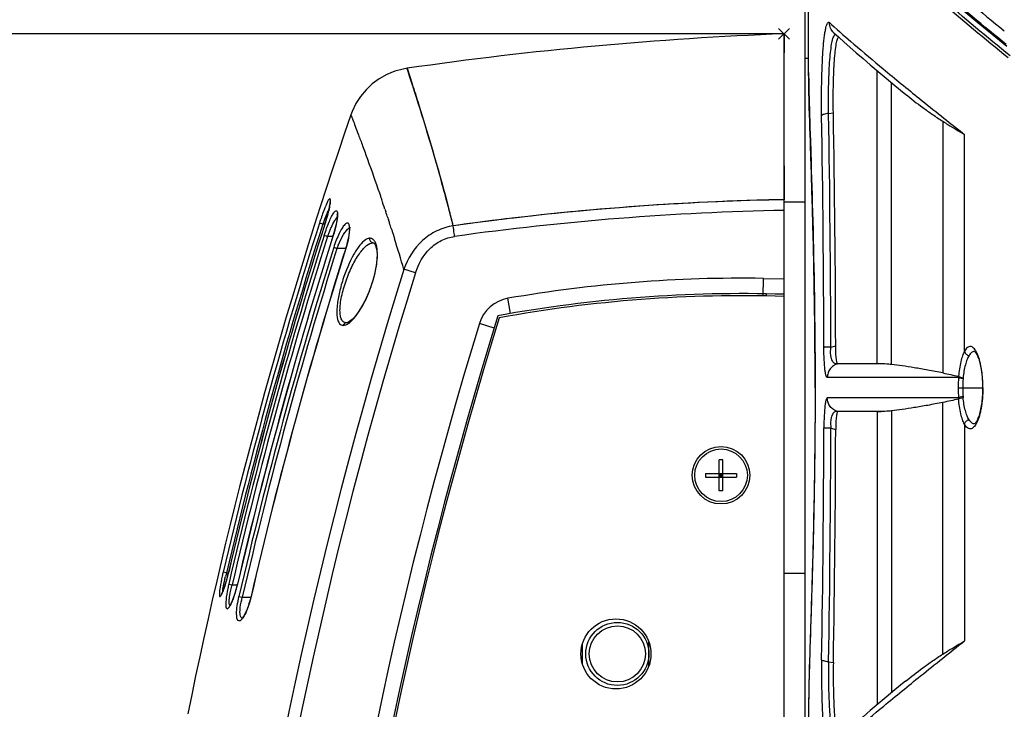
# Model space of a CAD drawing. Header units: millimetres. Extents: x 0 to 420, y 0 to 297.
# Tile 49 of 117: x 75 to 103, y 229 to 249. Entities that reach past the tile are written whole.
import ezdxf

# ---------------------------------------------------------------- set-up
doc = ezdxf.new("R2010")
doc.units = ezdxf.units.MM
doc.header["$LTSCALE"] = 23.1
doc.layers.get('0').update_dxf_attribs({"linetype": 'CONTINUOUS'})
for name, color, linetype in [('02___PRT_ALL_AXES', 7, 'CONTINUOUS'), ('06___PRT_ALL_SURFS', 7, 'CONTINUOUS'), ('A_ACHSEN', 7, 'CONTINUOUS'), ('DIM_PILOTEES', 7, 'CONTINUOUS')]:
    doc.layers.add(name, color=color, linetype=linetype)
doc.styles.get("Standard").update_dxf_attribs({"font": 'txt', "width": 0.7})
doc.dimstyles.new('DIMSTYLE_1', dxfattribs={"dimtxt": 2.5, "dimasz": 3.5, "dimexe": 2, "dimexo": 0, "dimtad": 1, "dimlfac": 5, "dimdsep": 46, "dimtxsty": 'Standard', "dimblk": '_FILLED', "dimblk1": '_FILLED', "dimblk2": '_FILLED', "dimcen": 0.09, "dimazin": 2, "dimtp": 0.5, "dimtm": 0.5, "dimtfac": 1, "dimtofl": 0, "dimtmove": 0, "dimatfit": 3, "dimldrblk": '_FILLED', "dimfxl": 0, "dimtolj": 1, "dimarcsym": 0})
doc.dimstyles.new('DIMSTYLE_2', dxfattribs={"dimtxt": 2.5, "dimasz": 3.5, "dimexe": 2, "dimexo": 0, "dimtad": 1, "dimdec": 0, "dimlfac": 5, "dimdsep": 46, "dimtxsty": 'Standard', "dimblk": '_FILLED', "dimblk1": '_FILLED', "dimblk2": '_FILLED', "dimcen": 0.09, "dimazin": 2, "dimtp": 0.8, "dimtm": 0.8, "dimtfac": 1, "dimtdec": 0, "dimtofl": 0, "dimtmove": 0, "dimatfit": 3, "dimldrblk": '_FILLED', "dimfxl": 0, "dimtolj": 1, "dimarcsym": 0})

# ---------------------------------------------------------------- blocks, each defined once
blk = doc.blocks.new('_FILLED')
at = {"color": 0, "linetype": 'ByBlock'}
blk.add_solid([(0, 0), (-1, 0.1429), (-1, -0.1429)], dxfattribs=at)
blk = doc.blocks.new('*D2')
at = {"layer": 'DIM_PILOTEES', "color": 2, "linetype": 'Continuous'}
for p, q in [((124.368, 261.527), (53.915, 261.527)), ((55.915, 261.527), (55.915, 209.684)), ((55.915, 157.841), (55.915, 209.684)), ((102.676, 157.841), (53.915, 157.841))]:
    blk.add_line(p, q, dxfattribs=at)
at = {"layer": 'DIM_PILOTEES', "color": 2, "linetype": 'Continuous', "xscale": 3.5, "yscale": 3.5, "zscale": 3.5}
for p, rotation in [((55.915, 261.527), 90), ((55.915, 157.841), 270)]:
    blk.add_blockref('_FILLED', p, dxfattribs=dict(at, rotation=rotation))
at = {"layer": 'DIM_PILOTEES', "color": 2, "linetype": 'Continuous', "insert": (52.79, 209.684), "char_height": 2.5, "width": 7.76786, "attachment_point": 2, "rotation": 90, "line_spacing_factor": 0.9}
blk.add_mtext('{\\ftxt;\\W0.0001;\\H0.0001;\\~}{\\ftxt;\\W2.0714285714;\\H2.5; }{\\ftxt;\\W0.0001;\\H0.0001;\\~}', dxfattribs=at)
blk = doc.blocks.new('*D3')
at = {"layer": 'DIM_PILOTEES', "color": 2, "linetype": 'Continuous'}
for p, q in [((97.476, 247.921), (97.476, 274.431)), ((151.276, 247.921), (151.276, 274.431)), ((97.476, 272.431), (124.376, 272.431)), ((151.276, 272.431), (124.376, 272.431))]:
    blk.add_line(p, q, dxfattribs=at)
at = {"layer": 'DIM_PILOTEES', "color": 2, "linetype": 'Continuous', "xscale": 3.5, "yscale": 3.5, "zscale": 3.5, "rotation": 180}
blk.add_blockref('_FILLED', (97.476, 272.431), dxfattribs=at)
at = {"layer": 'DIM_PILOTEES', "color": 2, "linetype": 'Continuous', "xscale": 3.5, "yscale": 3.5, "zscale": 3.5}
blk.add_blockref('_FILLED', (151.276, 272.431), dxfattribs=at)
at = {"layer": 'DIM_PILOTEES', "color": 2, "linetype": 'Continuous', "insert": (124.893, 275.556), "char_height": 2.5, "width": 8.83929, "attachment_point": 2, "line_spacing_factor": 0.9}
blk.add_mtext('{\\ftxt;\\W0.0001;\\H0.0001;\\~}{\\ftxt;\\W2.3571428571;\\H2.5; }{\\ftxt;\\W0.0001;\\H0.0001;\\~}', dxfattribs=at)
blk = doc.blocks.new('*D15')
at = {"layer": 'DIM_PILOTEES', "color": 2, "linetype": 'Continuous'}
for p, q in [((96.876, 248.621), (65.607, 248.621)), ((67.607, 248.621), (67.607, 203.231)), ((67.607, 157.841), (67.607, 203.231)), ((102.676, 157.841), (65.607, 157.841))]:
    blk.add_line(p, q, dxfattribs=at)
at = {"layer": 'DIM_PILOTEES', "color": 2, "linetype": 'Continuous', "xscale": 3.5, "yscale": 3.5, "zscale": 3.5}
for p, rotation in [((67.607, 248.621), 90), ((67.607, 157.841), 270)]:
    blk.add_blockref('_FILLED', p, dxfattribs=dict(at, rotation=rotation))
at = {"layer": 'DIM_PILOTEES', "color": 2, "linetype": 'Continuous', "insert": (64.482, 199.42), "char_height": 2.5, "width": 8.57143, "attachment_point": 2, "rotation": 90, "line_spacing_factor": 0.9}
blk.add_mtext('{\\ftxt;\\W0.0001;\\H0.0001;\\~}{\\ftxt;\\W2.2857142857;\\H2.5; }{\\ftxt;\\W0.0001;\\H0.0001;\\~}', dxfattribs=at)

msp = doc.modelspace()

# ---------------------------------------------------------------- linework, layer by layer
at = {"color": 7, "linetype": 'Continuous'}
for p, q in [((97.0319, 248.7774), (96.7194, 248.4649)), ((97.0319, 248.4649), (96.7194, 248.7774)), ((96.8756, 248.6211), (96.8756, 248.0749)), ((96.8756, 200.9468), (96.8756, 248.6209)), ((97.5756, 247.9212), (97.4756, 247.9212)), ((86.2765, 247.136), (86.1149, 247.637)), ((86.115, 247.637), (86.1882, 247.4082)), ((86.1882, 247.4082), (86.2587, 247.1913)), ((96.8756, 244.8498), (96.8756, 243.8879)), ((85.3233, 244.0803), (85.3532, 243.9933)), ((85.3532, 243.9933), (85.3571, 243.9821)), ((85.3533, 243.9928), (85.357, 243.982)), ((85.3571, 243.9821), (85.3689, 243.9475)), ((85.3689, 243.9475), (85.389, 243.8888)), ((97.4756, 243.8212), (96.8756, 243.8212)), ((85.4808, 243.617), (85.4856, 243.6023)), ((85.4808, 243.617), (85.4858, 243.6021)), ((85.4856, 243.6023), (85.4954, 243.5731)), ((85.4954, 243.5731), (85.5062, 243.5408)), ((83.7073, 243.1874), (83.6124, 243.2176)), ((83.7735, 243.1874), (83.7073, 243.1874)), ((83.7743, 243.2175), (83.7735, 243.2177)), ((85.5608, 243.3759), (85.5784, 243.3222)), ((85.5784, 243.3222), (85.5834, 243.3071)), ((85.579, 243.3202), (85.5839, 243.3053)), ((85.5834, 243.3071), (85.602, 243.2504)), ((85.602, 243.2504), (85.6127, 243.2175)), ((85.6023, 243.25), (85.611, 243.2236)), ((85.611, 243.2236), (85.6129, 243.2177)), ((83.8433, 242.8401), (83.749, 242.8699)), ((84.0036, 242.8401), (83.8433, 242.8401)), ((84.0054, 242.8697), (84.0036, 242.8703)), ((85.6631, 243.062), (85.6744, 243.0267)), ((85.6744, 243.0267), (85.6902, 242.9776)), ((85.6751, 243.024), (85.6909, 242.975)), ((85.6902, 242.9776), (85.7141, 242.903)), ((85.7141, 242.903), (85.7444, 242.8075)), ((85.1468, 242.656), (85.1409, 242.6563)), ((85.7444, 242.8075), (85.7577, 242.7656)), ((84.1132, 242.4928), (84.0199, 242.5221)), ((84.3708, 242.4928), (84.1132, 242.4928)), ((84.374, 242.5218), (84.3708, 242.5228)), ((86.3552, 241.7968), (86.0228, 241.901)), ((96.2746, 241.1349), (96.2826, 241.6407)), ((96.2826, 241.6407), (96.8756, 241.6312)), ((96.3756, 241.1335), (96.3756, 241.1983)), ((89.0685, 240.6383), (88.9934, 241.0718)), ((88.5974, 240.223), (88.1768, 240.352)), ((97.7595, 238.5211), (97.7596, 238.5211)), ((101.8423, 238.5212), (102.5399, 238.5211)), ((102.5399, 238.5211), (102.5462, 238.5211)), ((95.0206, 235.5812), (95.0206, 236.4612)), ((95.1306, 236.4612), (95.0206, 236.4612)), ((95.1306, 235.5812), (95.1306, 236.4612)), ((94.6356, 236.0762), (94.6356, 235.9662)), ((94.6356, 236.0762), (95.5156, 236.0762)), ((95.0206, 235.9662), (95.1306, 236.0762)), ((95.1306, 235.9662), (95.0206, 236.0762)), ((95.0756, 236.0762), (95.0756, 235.9662)), ((95.5156, 236.0762), (95.5156, 235.9662)), ((94.6356, 235.9662), (95.5156, 235.9662)), ((95.1306, 236.0212), (95.0206, 236.0212)), ((95.1306, 235.5812), (95.0206, 235.5812)), ((80.9601, 233.2362), (80.8631, 233.259)), ((80.9601, 233.2362), (81.0208, 233.2362)), ((81.0207, 233.2591), (81.0216, 233.2589)), ((97.4756, 233.2212), (96.8756, 233.2212)), ((81.0235, 232.9113), (81.1198, 232.8889)), ((81.1198, 232.8889), (81.2727, 232.8889)), ((81.2727, 232.9116), (81.2745, 232.9112)), ((80.8135, 232.6184), (80.8112, 232.6149)), ((81.3154, 232.5636), (81.4106, 232.5416)), ((81.4106, 232.5415), (81.6589, 232.5415)), ((81.6588, 232.5641), (81.6621, 232.5634)), ((91.1156, 231.1927), (91.1156, 230.6496)), ((93.0156, 230.5856), (93.0156, 231.2568)), ((97.5756, 229.5198), (97.5756, 229.5126)), ((97.5756, 229.5126), (97.5756, 223.8552))]:
    msp.add_line(p, q, dxfattribs=at)
for points in [[(86.114, 247.6375), (86.001, 247.6178), (85.7624, 247.5535), (85.5345, 247.4607), (85.3198, 247.3407), (85.1215, 247.1952), (84.9425, 247.0265), (84.7856, 246.8371), (84.653, 246.6298), (84.5465, 246.4067), (84.5104, 246.3101)], [(86.2792, 247.1286), (86.2516, 247.2131), (86.1864, 247.4116), (86.143, 247.5478), (86.1193, 247.6239), (86.1149, 247.637)], [(86.115, 247.637), (86.1198, 247.6228), (86.1448, 247.5421)], [(86.1448, 247.5421), (86.1905, 247.3989), (86.2587, 247.1913)], [(83.9097, 243.7483), (83.9037, 243.7134), (83.896, 243.6739), (83.8867, 243.6298), (83.8755, 243.5813), (83.8626, 243.5285), (83.8479, 243.4718), (83.8314, 243.4113), (83.8131, 243.3475), (83.7932, 243.2808), (83.7735, 243.2177)], [(83.9197, 243.8485), (83.9192, 243.8505), (83.9194, 243.8485), (83.9196, 243.8392), (83.919, 243.8243), (83.9173, 243.8038), (83.9142, 243.7785), (83.9097, 243.7483)], [(84.1219, 243.4739), (84.1197, 243.4779), (84.1186, 243.4803), (84.12, 243.4726), (84.1217, 243.4527), (84.1217, 243.42), (84.1187, 243.3755)], [(84.1187, 243.3755), (84.1116, 243.3168), (84.0988, 243.2401), (84.08, 243.1493), (84.0556, 243.0499), (84.0261, 242.9437), (84.0036, 242.8703)], [(84.4574, 243.1147), (84.458, 243.1132), (84.4621, 243.0983), (84.4663, 243.0677), (84.4677, 243.0202), (84.4644, 242.9567), (84.4556, 242.8807), (84.4406, 242.7933), (84.4194, 242.6967), (84.3921, 242.5936), (84.3708, 242.5228)], [(85.1409, 242.6563), (85.1481, 242.6566), (85.1713, 242.647), (85.1938, 242.6214), (85.2152, 242.5788), (85.2351, 242.513), (85.2491, 242.4272), (85.2554, 242.3233), (85.2528, 242.2019), (85.2399, 242.0632), (85.2162, 241.911), (85.1816, 241.7491), (85.1363, 241.5812), (85.0814, 241.4117), (85.0175, 241.2433), (84.9452, 241.078), (84.8666, 240.9213), (84.7831, 240.7767), (84.6989, 240.6506), (84.6178, 240.5472), (84.543, 240.4685), (84.4795, 240.4158), (84.4271, 240.3849), (84.3903, 240.3735), (84.3851, 240.373)], [(97.7595, 238.5211), (97.7593, 238.2442), (97.7585, 237.9504), (97.7573, 237.6573), (97.7555, 237.3651), (97.7532, 237.074), (97.7504, 236.7843), (97.7472, 236.4963), (97.7435, 236.2102), (97.7393, 235.9263), (97.7348, 235.6449), (97.7298, 235.3663), (97.7245, 235.0905), (97.7188, 234.8181), (97.7129, 234.5491), (97.7066, 234.2838), (97.7002, 234.0225), (97.6935, 233.7654), (97.6866, 233.5128), (97.6797, 233.2648), (97.6726, 233.0218), (97.6655, 232.784), (97.6583, 232.5515), (97.6512, 232.3247), (97.6442, 232.1038)], [(81.0208, 233.2591), (81.0003, 233.1749), (80.9811, 233.1008), (80.9621, 233.0312), (80.9435, 232.9665), (80.9254, 232.9072), (80.9082, 232.8532), (80.8919, 232.8049), (80.8766, 232.7621), (80.8626, 232.7249), (80.8498, 232.6932), (80.8383, 232.6667), (80.8283, 232.6454), (80.8197, 232.629), (80.8135, 232.6184)], [(81.2727, 232.9116), (81.258, 232.8509), (81.2302, 232.7465), (81.2014, 232.6497), (81.1729, 232.5636), (81.1457, 232.4895), (81.1212, 232.429), (81.0991, 232.3799), (81.0793, 232.3407), (81.0624, 232.3113), (81.0512, 232.2943)], [(81.6589, 232.5641), (81.6414, 232.4931), (81.6094, 232.3798), (81.5736, 232.2717), (81.5351, 232.1722), (81.4968, 232.0879), (81.4617, 232.0226), (81.4317, 231.9767), (81.4143, 231.955)], [(97.6442, 232.1038), (97.6305, 231.6803), (97.6177, 231.2828)], [(97.6177, 231.2828), (97.6117, 231.0942), (97.606, 230.9126), (97.6007, 230.7382), (97.5958, 230.5711), (97.5913, 230.4115), (97.5874, 230.2595), (97.5839, 230.1152), (97.581, 229.9789), (97.5787, 229.8505), (97.577, 229.7303), (97.576, 229.6182), (97.5756, 229.5199)]]:
    msp.add_lwpolyline(points, dxfattribs=at)
for centre, radius in [((95.0756, 236.0212), 0.82), ((92.0756, 230.9212), 1), ((92.1156, 230.9221), 0.9), ((92.1156, 230.9221), 0.8)]:
    msp.add_circle(centre, radius, dxfattribs=at)
at = {"color": 3, "linetype": 'Continuous'}
msp.add_arc((100.8091, 146.2889), 102.4078, 92.201287, 98.249671, dxfattribs=at)
at = {"color": 7, "linetype": 'Continuous'}
for centre, radius, start, end in [((211.1938, 202.6372), 134, 160.978882, 168.563262), ((35.0117, 226.7247), 53.221, 18.50569, 18.81457), ((98.3385, 165.3248), 78.5769, 91.430961, 97.977941), ((98.3411, 165.0715), 78.8299, 91.428226, 97.040435), ((98.3561, 164.6869), 79.2148, 91.070886, 91.432142), ((98.296, 166.4833), 77.4177, 91.051257, 91.420895), ((89.1005, 241.1988), 5.748, 157.47638, 158.59977), ((35.4196, 226.8619), 52.7906, 18.22939, 18.41784), ((-4.6588, 219.4418), 95.092, 14.431725, 14.73071), ((98.3346, 165.1158), 78.4784, 91.065282, 97.957955), ((211.1938, 202.6372), 133.8797, 162.355479, 166.777931), ((211.1938, 202.6372), 133.7801, 162.355477, 166.777949), ((211.1938, 202.6372), 133.7263, 162.334501, 166.762436), ((211.1938, 202.6372), 133.7254, 162.334501, 166.762435), ((89.6316, 240.9895), 6.3188, 158.58899, 159.64461), ((35.4048, 226.8571), 52.8062, 17.87107, 18.04837), ((98.2671, 165.7492), 78.1483, 97.047529, 97.969232), ((211.1938, 202.6372), 133.6444, 162.479787, 166.907313), ((211.1938, 202.6372), 133.5456, 162.479786, 166.907333), ((211.1938, 202.6372), 133.4018, 162.446705, 166.882942), ((211.1938, 202.6372), 133.3999, 162.446705, 166.882942), ((87.3962, 241.5317), 3.7861, 158.19277, 159.78303), ((87.1995, 241.6112), 3.574, 156.53686, 158.20553), ((86.6351, 241.57), 2.6854, 157.69961, 159.90192), ((35.1224, 226.7677), 53.1024, 16.55443, 17.53359), ((211.1938, 202.6372), 133.2816, 162.587311, 167.024493), ((211.1938, 202.6372), 133.1839, 162.587309, 167.024533), ((211.1938, 202.6372), 132.9471, 162.541749, 166.99102), ((211.1938, 202.6372), 132.9438, 162.541749, 166.99102), ((211.1938, 202.6372), 131.1829, 162.585435, 185.277293), ((211.2529, 202.638), 130.8925, 162.592371, 185.273863), ((95.6594, 202.6372), 39.0084, 89.08452, 99.83939), ((95.6594, 202.6372), 38.5684, 88.19292, 100.38731), ((95.6756, 202.6255), 38.52, 88.2148, 100.36657), ((89.1711, 240.0471), 1.04, 99.83939, 162.95543), ((211.1938, 202.6372), 128.2286, 162.791536, 185.290778), ((211.1938, 202.6372), 128.6686, 162.955435, 185.290778), ((211.1956, 202.6255), 128.18, 162.805912, 185.373639), ((102.3159, 239.437), 0.1197, 90.88465, 96.0628), ((105.8556, 238.5218), 4.0133, 175.82069, 180.00842), ((105.0995, 238.5217), 3.1275, 175.26876, 180.01088), ((105.8556, 238.5206), 4.0133, 179.99158, 184.17931), ((105.0992, 238.5206), 3.1271, 179.98981, 184.73148), ((86.6061, 231.6879), 5.8545, 164.66495, 165.73515)]:
    msp.add_arc(centre, radius, start, end, dxfattribs=at)
for points, knots in [([(97.5896, 246.6972), (97.5875, 246.7768), (97.5807, 247.0518), (97.5757, 247.327), (97.5756, 247.5225)], [0, 0, 0, 0, 0.289388, 1, 1, 1, 1]), ([(86.2587, 247.1913), (86.3199, 247.002), (86.6951, 245.8198), (87.0429, 244.6286), (87.3078, 243.6215)], [0, 0, 0, 0, 0.1603981, 1, 1, 1, 1]), ([(87.4327, 243.1412), (87.3168, 243.5912), (86.9609, 244.9312), (86.5593, 246.2587), (86.2765, 247.136)], [0, 0, 0, 0, 0.3351716, 1, 1, 1, 1]), ([(97.7596, 238.5212), (97.7596, 239.3297), (97.748, 240.8939), (97.7014, 243.1112), (97.6423, 245.0278), (97.603, 246.189), (97.5896, 246.6972)], [0, 0, 0, 0, 0.2965893, 0.573805, 0.8135148, 1, 1, 1, 1]), ([(84.5104, 246.3101), (84.511, 246.2973), (84.5274, 246.2716), (84.5423, 246.2232), (84.58, 246.1287), (84.6403, 245.9664), (84.7343, 245.7204), (84.8517, 245.4055), (85.0537, 244.8522), (85.2123, 244.4025), (85.3233, 244.0803)], [0, 0, 0, 0, 0.0162147, 0.0363903, 0.0645295, 0.1444523, 0.2555052, 0.3972486, 0.5692493, 1, 1, 1, 1]), ([(83.7764, 243.6786), (83.7626, 243.6449), (83.7034, 243.4928), (83.6508, 243.3383), (83.6124, 243.2176)], [0, 0, 0, 0, 0.2236, 1, 1, 1, 1]), ([(83.7743, 243.2175), (83.7872, 243.258), (83.8334, 243.4089), (83.8741, 243.5616), (83.8975, 243.6744)], [0, 0, 0, 0, 0.269508, 1, 1, 1, 1]), ([(83.9251, 243.8764), (83.9248, 243.8906), (83.9195, 243.9353), (83.8607, 243.8737), (83.8317, 243.8008), (83.7947, 243.7235), (83.7764, 243.6786)], [0, 0, 0, 0, 0.1324802, 0.2528209, 0.5485694, 1, 1, 1, 1]), ([(83.8975, 243.6744), (83.9019, 243.6957), (83.9145, 243.7624), (83.926, 243.8301), (83.9251, 243.8764)], [0, 0, 0, 0, 0.3191742, 1, 1, 1, 1]), ([(83.749, 242.8699), (83.7703, 242.9372), (83.814, 243.0661), (83.8836, 243.2449), (83.9515, 243.3929), (84.0061, 243.4912), (84.0481, 243.5439), (84.0716, 243.5655), (84.097, 243.5736), (84.1167, 243.5562), (84.1249, 243.5259), (84.1316, 243.459), (84.1259, 243.4015), (84.1206, 243.359)], [0, 0, 0, 0, 0.2081943, 0.4010722, 0.5649665, 0.6879971, 0.7313863, 0.7622006, 0.7826928, 0.8020311, 0.831165, 0.8738524, 1, 1, 1, 1]), ([(83.791, 243.4007), (83.7985, 243.4188), (83.8268, 243.486), (83.8567, 243.5526), (83.88, 243.6006)], [0, 0, 0, 0, 0.2689973, 1, 1, 1, 1]), ([(84.0494, 243.2912), (84.0555, 243.3013), (84.0772, 243.3366), (84.1009, 243.3709), (84.1202, 243.3934)], [0, 0, 0, 0, 0.2857767, 1, 1, 1, 1]), ([(83.921, 243.0343), (83.9315, 243.0584), (83.9708, 243.1458), (84.0139, 243.2315), (84.0494, 243.2912)], [0, 0, 0, 0, 0.2750203, 1, 1, 1, 1]), ([(84.1065, 243.2672), (84.1009, 243.2363), (84.0737, 243.1022), (84.0372, 242.9701), (84.0054, 242.8697)], [0, 0, 0, 0, 0.229956, 1, 1, 1, 1]), ([(84.469, 242.9482), (84.4745, 242.9996), (84.4792, 243.0703), (84.4679, 243.154), (84.4543, 243.1946), (84.4313, 243.221), (84.3986, 243.2243), (84.3661, 243.2073), (84.3141, 243.1607), (84.2475, 243.0641), (84.1682, 242.9143), (84.0897, 242.7287), (84.0423, 242.5933), (84.0199, 242.5221)], [0, 0, 0, 0, 0.1380065, 0.1879083, 0.2249407, 0.2517337, 0.2758217, 0.3061895, 0.3470237, 0.4620274, 0.6165983, 0.8004158, 1, 1, 1, 1]), ([(87.4327, 243.1412), (87.2705, 243.116), (86.9512, 243.0175), (86.405, 242.6449), (86.1319, 242.2075), (86.0228, 241.901)], [0, 0, 0, 0, 0.2512118, 0.5021556, 1, 1, 1, 1]), ([(87.4696, 242.8385), (87.4656, 242.8668), (87.4521, 242.9675), (87.4395, 243.0685), (87.4327, 243.1412)], [0, 0, 0, 0, 0.2812863, 1, 1, 1, 1]), ([(84.1505, 242.589), (84.1649, 242.624), (84.2196, 242.7492), (84.2837, 242.8711), (84.3404, 242.9522)], [0, 0, 0, 0, 0.2764584, 1, 1, 1, 1]), ([(84.3404, 242.9522), (84.351, 242.9673), (84.3868, 243.0151), (84.4283, 243.0617), (84.4648, 243.0815)], [0, 0, 0, 0, 0.3086241, 1, 1, 1, 1]), ([(84.374, 242.5218), (84.3857, 242.5589), (84.4265, 242.6988), (84.4575, 242.842), (84.469, 242.9482)], [0, 0, 0, 0, 0.2669047, 1, 1, 1, 1]), ([(86.3552, 241.7968), (86.4353, 242.0522), (86.6407, 242.422), (87.0788, 242.7393), (87.3382, 242.8202), (87.4696, 242.8385)], [0, 0, 0, 0, 0.5017309, 0.7512904, 1, 1, 1, 1]), ([(84.9312, 242.7425), (84.867, 242.701), (84.74, 242.5692), (84.5015, 242.1971), (84.3089, 241.7248), (84.1685, 241.2155), (84.1085, 240.8521), (84.1029, 240.5647), (84.146, 240.3959), (84.1887, 240.348)], [0, 0, 0, 0, 0.0876971, 0.205976, 0.5068033, 0.667102, 0.8127311, 0.9264184, 1, 1, 1, 1]), ([(84.3832, 240.373), (84.3567, 240.3725), (84.2983, 240.3874), (84.2368, 240.4658), (84.2043, 240.5821), (84.1944, 240.7347), (84.2079, 240.9189), (84.2566, 241.2041), (84.3627, 241.5715), (84.5321, 241.983), (84.7284, 242.3259), (84.9182, 242.5616), (85.079, 242.6573), (85.1468, 242.6561)], [0, 0, 0, 0, 0.0296729, 0.0625654, 0.106189, 0.1631493, 0.2326948, 0.3121168, 0.4862321, 0.658636, 0.8090622, 0.9242521, 1, 1, 1, 1]), ([(85.0581, 242.7848), (85.0483, 242.7857), (85.0027, 242.7833), (84.9608, 242.7616), (84.9312, 242.7425)], [0, 0, 0, 0, 0.2191169, 1, 1, 1, 1]), ([(85.1409, 242.6563), (85.1129, 242.6586), (85.0573, 242.694), (85.0504, 242.7577), (85.0581, 242.7848)], [0, 0, 0, 0, 0.497874, 1, 1, 1, 1]), ([(85.2573, 242.4806), (85.2517, 242.525), (85.2366, 242.6036), (85.1955, 242.7036), (85.1338, 242.7684), (85.0822, 242.7832), (85.0581, 242.7848)], [0, 0, 0, 0, 0.3411512, 0.6085547, 0.8158463, 1, 1, 1, 1]), ([(84.5941, 240.4983), (84.6972, 240.615), (84.8856, 240.911), (85.1049, 241.4135), (85.2468, 241.9508), (85.2775, 242.3181), (85.2573, 242.4806)], [0, 0, 0, 0, 0.2193045, 0.4892476, 0.7694199, 1, 1, 1, 1]), ([(84.294, 240.2999), (84.344, 240.2975), (84.4607, 240.3607), (84.5465, 240.4443), (84.5941, 240.4983)], [0, 0, 0, 0, 0.4100764, 1, 1, 1, 1]), ([(84.3832, 240.373), (84.3717, 240.3728), (84.3314, 240.3645), (84.3013, 240.3277), (84.294, 240.2999)], [0, 0, 0, 0, 0.2862317, 1, 1, 1, 1]), ([(102.5462, 238.5212), (102.5462, 238.6234), (102.5382, 238.8211), (102.5083, 239.0605), (102.4725, 239.2349), (102.442, 239.3488), (102.4076, 239.4485), (102.37, 239.5328), (102.3298, 239.6007), (102.2875, 239.6516), (102.2429, 239.6852), (102.1955, 239.6998), (102.1475, 239.6926), (102.1024, 239.665), (102.0603, 239.6198), (102.0362, 239.582), (102.0243, 239.5606)], [0, 0, 0, 0, 0.2030281, 0.3922955, 0.4780584, 0.5563217, 0.6262362, 0.687253, 0.7391922, 0.7823913, 0.8180143, 0.8485802, 0.8782091, 0.9114306, 0.9514709, 1, 1, 1, 1]), ([(102.3032, 239.5561), (102.2753, 239.5531), (102.2321, 239.5313), (102.1863, 239.4848), (102.1645, 239.4544), (102.1538, 239.4375)], [0, 0, 0, 0, 0.4299786, 0.6937143, 1, 1, 1, 1]), ([(97.7596, 238.5212), (97.7596, 237.7126), (97.748, 236.1484), (97.7014, 233.9312), (97.6423, 232.0145), (97.603, 230.8533), (97.5896, 230.3452)], [0, 0, 0, 0, 0.2965894, 0.5738051, 0.8135149, 1, 1, 1, 1]), ([(102.5462, 238.5212), (102.5462, 238.4189), (102.5382, 238.2212), (102.5083, 237.9819), (102.4725, 237.8075), (102.442, 237.6935), (102.4076, 237.5938), (102.37, 237.5096), (102.3298, 237.4417), (102.2875, 237.3907), (102.2429, 237.3571), (102.1955, 237.3425), (102.1475, 237.3498), (102.1024, 237.3773), (102.0603, 237.4225), (102.0362, 237.4603), (102.0243, 237.4817)], [0, 0, 0, 0, 0.2030281, 0.3922955, 0.4780584, 0.5563217, 0.6262362, 0.687253, 0.7391922, 0.7823913, 0.8180143, 0.8485802, 0.8782091, 0.9114306, 0.9514709, 1, 1, 1, 1]), ([(102.3168, 237.4856), (102.3024, 237.4855), (102.2721, 237.491), (102.2293, 237.5152), (102.1888, 237.554), (102.1653, 237.5866), (102.1538, 237.6048)], [0, 0, 0, 0, 0.2047439, 0.4299183, 0.6918253, 1, 1, 1, 1]), ([(80.8631, 233.259), (80.854, 233.2201), (80.8211, 233.0748), (80.7919, 232.9286), (80.7752, 232.8208)], [0, 0, 0, 0, 0.2679033, 1, 1, 1, 1]), ([(80.8588, 232.7775), (80.8622, 232.8023), (80.8814, 232.921), (80.9087, 233.0382), (80.9322, 233.1304)], [0, 0, 0, 0, 0.2084759, 1, 1, 1, 1]), ([(80.8878, 232.789), (80.8997, 232.8231), (80.9505, 232.9779), (80.9926, 233.1355), (81.0216, 233.2589)], [0, 0, 0, 0, 0.2214259, 1, 1, 1, 1]), ([(80.7752, 232.8208), (80.7662, 232.7628), (80.7528, 232.6829), (80.7561, 232.603), (80.7557, 232.5622), (80.7861, 232.5577), (80.8034, 232.5936), (80.8301, 232.6374), (80.8466, 232.6796), (80.8561, 232.7035)], [0, 0, 0, 0, 0.4013665, 0.5247852, 0.5926602, 0.6267058, 0.6988487, 0.8242914, 1, 1, 1, 1]), ([(80.8517, 232.6977), (80.8518, 232.7034), (80.8531, 232.7301), (80.8561, 232.7567), (80.8588, 232.7775)], [0, 0, 0, 0, 0.2140986, 1, 1, 1, 1]), ([(81.0235, 232.9113), (81.0142, 232.871), (80.9816, 232.7213), (80.9555, 232.5698), (80.9452, 232.4583)], [0, 0, 0, 0, 0.2697494, 1, 1, 1, 1]), ([(81.0421, 232.5064), (81.0454, 232.5352), (81.0638, 232.6641), (81.0933, 232.7912), (81.1198, 232.8889)], [0, 0, 0, 0, 0.2224697, 1, 1, 1, 1]), ([(81.1336, 232.4507), (81.1469, 232.484), (81.2026, 232.6347), (81.2465, 232.7897), (81.2745, 232.9112)], [0, 0, 0, 0, 0.223524, 1, 1, 1, 1]), ([(80.9452, 232.4583), (80.94, 232.4019), (80.9356, 232.3259), (80.9468, 232.2457), (80.9649, 232.2086), (81.0018, 232.2138), (81.0293, 232.2473), (81.0637, 232.2975), (81.085, 232.3405), (81.0966, 232.3652)], [0, 0, 0, 0, 0.369219, 0.4810788, 0.5471786, 0.6005686, 0.688602, 0.8223151, 1, 1, 1, 1]), ([(81.0551, 232.2999), (81.0397, 232.3197), (81.0332, 232.3948), (81.0372, 232.4621), (81.0421, 232.5064)], [0, 0, 0, 0, 0.3598882, 1, 1, 1, 1]), ([(81.3217, 231.863), (81.2972, 231.8623), (81.2623, 231.9129), (81.2523, 231.9844), (81.2445, 232.1142), (81.2644, 232.3098), (81.295, 232.4751), (81.3154, 232.5636)], [0, 0, 0, 0, 0.1009332, 0.1911329, 0.3114321, 0.6268707, 1, 1, 1, 1]), ([(81.345, 232.1634), (81.3464, 232.192), (81.358, 232.3196), (81.3848, 232.4454), (81.4106, 232.5415)], [0, 0, 0, 0, 0.223032, 1, 1, 1, 1]), ([(81.6621, 232.5634), (81.6535, 232.5262), (81.6181, 232.3864), (81.5726, 232.2488), (81.5313, 232.1511)], [0, 0, 0, 0, 0.2643897, 1, 1, 1, 1]), ([(81.5313, 232.1511), (81.5005, 232.0781), (81.454, 231.9815), (81.3778, 231.8875), (81.3384, 231.8635), (81.3217, 231.863)], [0, 0, 0, 0, 0.650372, 0.8628364, 1, 1, 1, 1]), ([(81.415, 231.9416), (81.3881, 231.9418), (81.3514, 231.9979), (81.3444, 232.0758), (81.3434, 232.1321), (81.345, 232.1634)], [0, 0, 0, 0, 0.3281398, 0.6180016, 1, 1, 1, 1]), ([(97.5896, 230.3452), (97.5875, 230.2656), (97.5807, 229.9905), (97.5757, 229.7154), (97.5756, 229.5198)], [0, 0, 0, 0, 0.2893879, 1, 1, 1, 1])]:
    msp.add_open_spline(points, degree=3, knots=knots, dxfattribs=at)
for points in [[(84.1206, 243.359), (84.1167, 243.3283), (84.1119, 243.2977), (84.1065, 243.2672)], [(84.4648, 243.0815), (84.4762, 243.0877), (84.489, 243.0926), (84.502, 243.0928)], [(84.1887, 240.348), (84.2144, 240.3192), (84.2554, 240.3013), (84.294, 240.2999)], [(80.8561, 232.7035), (80.8673, 232.7317), (80.8778, 232.7603), (80.8878, 232.789)], [(81.0966, 232.3652), (81.1098, 232.3933), (81.122, 232.4219), (81.1336, 232.4507)]]:
    msp.add_open_spline(points, degree=3, dxfattribs=at)
at = {"layer": '02___PRT_ALL_AXES', "color": 7, "linetype": 'Continuous'}
for p, q in [((97.4756, 229.1212), (97.4756, 247.9212)), ((101.853, 238.2281), (98.1089, 238.2281)), ((101.4041, 230.9159), (101.4041, 238.0998)), ((101.8569, 238.1952), (101.8561, 238.1946)), ((98.4039, 237.8417), (98.4077, 237.8408)), ((99.642, 237.8417), (98.4039, 237.8417)), ((99.5335, 237.8408), (98.4077, 237.8408)), ((99.5335, 237.8408), (99.5335, 229.4731)), ((99.9362, 237.8586), (99.9362, 229.8091)), ((102.0243, 237.4817), (102.0243, 231.2934)), ((98.2097, 237.3619), (98.3481, 237.3275)), ((98.1455, 230.6922), (98.2803, 230.676))]:
    msp.add_line(p, q, dxfattribs=at)
for points in [[(102.5399, 238.5211), (102.5397, 238.4833), (102.5387, 238.4276), (102.5368, 238.3719), (102.5341, 238.3166), (102.5305, 238.2618), (102.5261, 238.2076), (102.5208, 238.1543), (102.5148, 238.102), (102.508, 238.0509), (102.5005, 238.0011), (102.4922, 237.9528), (102.4833, 237.9062), (102.4738, 237.8614), (102.4637, 237.8186), (102.4531, 237.7778), (102.442, 237.7393), (102.4306, 237.7032), (102.4189, 237.6696), (102.4071, 237.6386), (102.3952, 237.6105), (102.3834, 237.5852), (102.3719, 237.5628), (102.3608, 237.5434), (102.3503, 237.5271), (102.3407, 237.5137), (102.332, 237.5031), (102.3246, 237.495), (102.3185, 237.4894), (102.3169, 237.488)], [(100.3425, 230.1442), (100.3029, 230.1117), (100.0403, 229.8954), (99.7914, 229.689), (99.5562, 229.4923), (99.3349, 229.3055), (99.1272, 229.1285), (98.9334, 228.9615), (98.7533, 228.8044), (98.587, 228.6572), (98.4343, 228.5197), (98.297, 228.3938)]]:
    msp.add_lwpolyline(points, dxfattribs=at)
for centre, radius, start, end in [((108.0651, 207.4858), 31.3302, 101.4305, 102.27519), ((102.2318, 238.2464), 0.3792, 182.76457, 187.84105), ((102.1682, 238.2783), 0.1862, 184.815, 192.21503), ((99.5339, 244.0185), 6.1777, 269.9962, 271.0023), ((-369.9246, 238.6204), 467.9376, 359.037091, 359.847076), ((-379.3365, 238.6215), 477.5479, 359.048611, 359.848883), ((-354.6417, 238.6194), 452.9917, 358.995241, 359.836594)]:
    msp.add_arc(centre, radius, start, end, dxfattribs=at)
for points, knots in [([(98.1089, 238.2281), (98.1015, 238.2281), (98.0901, 238.2166), (98.0807, 238.1978), (98.072, 238.1742), (98.0639, 238.144), (98.0523, 238.0891), (98.0327, 237.9509), (98.0161, 237.7047), (98.0116, 237.4911), (98.0113, 237.3714)], [0, 0, 0, 0, 0.025351, 0.0464283, 0.0745702, 0.1103607, 0.1541946, 0.2668869, 0.5890954, 1, 1, 1, 1]), ([(98.4039, 237.8417), (98.3622, 237.853), (98.2817, 237.8896), (98.1854, 237.9803), (98.1232, 238.0972), (98.1089, 238.1847), (98.1089, 238.2281)], [0, 0, 0, 0, 0.2494808, 0.4993241, 0.7495442, 1, 1, 1, 1]), ([(101.4041, 238.0998), (101.2616, 238.0689), (100.9891, 238.0189), (100.6009, 237.9534), (100.2548, 237.8999), (100.0378, 237.8705), (99.9362, 237.8586)], [0, 0, 0, 0, 0.2939911, 0.5584615, 0.7938422, 1, 1, 1, 1]), ([(101.9827, 238.2626), (101.9552, 238.2605), (101.9171, 238.2552), (101.8742, 238.2414), (101.8581, 238.2331), (101.853, 238.2281)], [0, 0, 0, 0, 0.6092586, 0.8415814, 1, 1, 1, 1]), ([(101.8569, 238.1952), (101.8618, 238.2007), (101.8776, 238.2107), (101.9204, 238.2275), (101.9586, 238.2352), (101.9862, 238.2389)], [0, 0, 0, 0, 0.1620585, 0.3953841, 1, 1, 1, 1]), ([(102.0243, 237.4817), (102.0015, 237.5227), (101.9609, 237.6195), (101.8948, 237.8564), (101.8684, 238.0544), (101.8569, 238.1952)], [0, 0, 0, 0, 0.1907874, 0.4252591, 1, 1, 1, 1]), ([(102.1538, 237.6048), (102.1312, 237.6407), (102.0904, 237.7261), (102.0242, 237.9363), (101.9976, 238.1133), (101.9862, 238.2389)], [0, 0, 0, 0, 0.1925707, 0.4272109, 1, 1, 1, 1]), ([(98.4039, 237.8417), (98.3906, 237.8443), (98.3629, 237.8459), (98.3029, 237.8282), (98.2536, 237.768), (98.2225, 237.6838), (98.198, 237.5508), (98.2014, 237.4399), (98.2097, 237.3619)], [0, 0, 0, 0, 0.0695395, 0.1393247, 0.3126873, 0.4384368, 0.5992775, 1, 1, 1, 1]), ([(98.4077, 237.8408), (98.4033, 237.8408), (98.3964, 237.8339), (98.3907, 237.8226), (98.3828, 237.8012), (98.3745, 237.7636), (98.3613, 237.6745), (98.3512, 237.5271), (98.3483, 237.3992), (98.3481, 237.3275)], [0, 0, 0, 0, 0.0254162, 0.0465644, 0.0747876, 0.154535, 0.2673373, 0.5894803, 1, 1, 1, 1]), ([(99.9362, 237.8586), (99.9126, 237.8558), (99.8148, 237.8465), (99.7165, 237.843), (99.642, 237.8417)], [0, 0, 0, 0, 0.241856, 1, 1, 1, 1]), ([(102.0243, 237.4817), (102.0286, 237.5119), (102.0621, 237.5709), (102.1221, 237.5999), (102.1538, 237.6048)], [0, 0, 0, 0, 0.4874275, 1, 1, 1, 1]), ([(98.2097, 237.3619), (98.1842, 237.3624), (98.1385, 237.3635), (98.079, 237.3657), (98.0406, 237.3676), (98.0203, 237.3697), (98.0136, 237.3707), (98.0113, 237.3714)], [0, 0, 0, 0, 0.3848824, 0.6904231, 0.8992839, 0.9635948, 1, 1, 1, 1]), ([(98.2297, 228.1543), (98.4393, 228.3461), (98.9316, 228.777), (99.78, 229.4891), (100.8326, 230.3467), (101.6051, 230.9622), (102.0243, 231.2934)], [0, 0, 0, 0, 0.1730511, 0.3983984, 0.6746175, 1, 1, 1, 1]), ([(101.4041, 230.9159), (101.4528, 230.9468), (101.658, 231.0752), (101.8656, 231.1997), (102.0243, 231.2934)], [0, 0, 0, 0, 0.2384578, 1, 1, 1, 1]), ([(97.9469, 230.7566), (97.9441, 230.5841), (97.9419, 230.2406), (97.9471, 229.815), (97.9564, 229.4839), (97.9657, 229.2505), (97.9773, 229.0317), (97.9912, 228.8305), (98.0072, 228.6496), (98.0252, 228.4913), (98.045, 228.3577), (98.0663, 228.2503), (98.0889, 228.1706), (98.11, 228.1215), (98.1295, 228.0983), (98.1436, 228.0901), (98.159, 228.0912), (98.1672, 228.0969), (98.1711, 228.1004)], [0, 0, 0, 0, 0.1900229, 0.3784061, 0.4687671, 0.5549242, 0.6357251, 0.7100982, 0.7770718, 0.8357962, 0.885564, 0.9258194, 0.956241, 0.9769019, 0.9839248, 0.9893274, 0.9942151, 1, 1, 1, 1]), ([(98.1455, 230.6922), (98.1197, 230.6955), (98.0734, 230.7027), (98.0127, 230.7175), (97.9713, 230.7331), (97.9503, 230.7483), (97.9469, 230.7566)], [0, 0, 0, 0, 0.3668864, 0.6625225, 0.8736754, 1, 1, 1, 1]), ([(100.3425, 230.1442), (100.5032, 230.2758), (100.7571, 230.4711), (101.1137, 230.7249), (101.3048, 230.853), (101.4041, 230.9159)], [0, 0, 0, 0, 0.4745859, 0.7314376, 1, 1, 1, 1]), ([(98.1455, 230.6922), (98.1413, 230.4727), (98.1405, 230.0451), (98.1562, 229.5261), (98.1809, 229.1478), (98.2034, 228.9125), (98.2303, 228.7203), (98.2536, 228.608), (98.2673, 228.5607)], [0, 0, 0, 0, 0.3079398, 0.599503, 0.7279145, 0.839478, 0.9309742, 1, 1, 1, 1]), ([(98.2803, 230.676), (98.2782, 230.5521), (98.2762, 230.3046), (98.2797, 229.9388), (98.2893, 229.5891), (98.305, 229.2701), (98.3262, 228.995), (98.349, 228.7987), (98.371, 228.6723), (98.3871, 228.6021), (98.4038, 228.5496), (98.4174, 228.5212), (98.4251, 228.511)], [0, 0, 0, 0, 0.1705561, 0.3407893, 0.5035847, 0.6521825, 0.7804968, 0.8834186, 0.9241158, 0.9571627, 0.9824091, 1, 1, 1, 1])]:
    msp.add_open_spline(points, degree=3, knots=knots, dxfattribs=at)
at = {"layer": '06___PRT_ALL_SURFS', "color": 7, "linetype": 'Continuous'}
for p, q in [((97.5756, 247.5297), (97.5756, 253.1872)), ((97.5756, 247.5225), (97.5756, 247.5297)), ((99.5335, 239.2015), (99.5335, 247.5692)), ((99.9362, 239.1837), (99.9362, 247.2332)), ((98.1455, 246.3501), (98.2803, 246.3663)), ((101.4041, 246.1264), (101.4041, 238.9425)), ((101.9748, 245.7881), (102.0243, 245.749)), ((101.9756, 245.7876), (102.0243, 245.749)), ((102.0243, 239.5606), (102.0243, 245.749)), ((98.2097, 239.6804), (98.3481, 239.7149)), ((98.4039, 239.2006), (98.4077, 239.2015)), ((99.642, 239.2006), (98.4039, 239.2006)), ((99.5335, 239.2015), (98.4077, 239.2015)), ((101.853, 238.8142), (98.1089, 238.8142)), ((101.8569, 238.8472), (101.8561, 238.8477))]:
    msp.add_line(p, q, dxfattribs=at)
for points in [[(97.8806, 253.5231), (97.9884, 253.3468), (98.1142, 253.1597), (98.2566, 252.9637), (98.4157, 252.7587), (98.5914, 252.5449), (98.7839, 252.322), (98.993, 252.0902), (99.2188, 251.8493), (99.4614, 251.5995), (99.7208, 251.3407), (99.9969, 251.0729), (100.2899, 250.7961), (100.5998, 250.5104), (100.9265, 250.2158), (101.2701, 249.9124), (101.6306, 249.6002), (102.0081, 249.2793), (102.4025, 248.9496), (102.814, 248.6113), (103.2372, 248.2686)], [(98.297, 248.6485), (98.4343, 248.5226), (98.587, 248.3852), (98.7533, 248.2379), (98.9334, 248.0808), (99.1272, 247.9138), (99.3349, 247.7369), (99.5562, 247.55), (99.7914, 247.3534), (100.0403, 247.1469), (100.3029, 246.9307), (100.3425, 246.8982)], [(97.5756, 247.5225), (97.576, 247.4241), (97.577, 247.3121), (97.5787, 247.1918), (97.581, 247.0635), (97.5839, 246.9271), (97.5874, 246.7828), (97.5913, 246.6308), (97.5958, 246.4712), (97.6007, 246.3041), (97.606, 246.1297), (97.6117, 245.9481), (97.6177, 245.7595), (97.624, 245.5641)], [(97.624, 245.5641), (97.6442, 244.9385), (97.6512, 244.7176), (97.6583, 244.4907), (97.6655, 244.2583), (97.6726, 244.0205), (97.6797, 243.7775), (97.6866, 243.5295), (97.6935, 243.2769), (97.7002, 243.0198), (97.7067, 242.7585), (97.7129, 242.4932), (97.7188, 242.2242), (97.7245, 241.9517), (97.7298, 241.676), (97.7348, 241.3973), (97.7393, 241.1159), (97.7435, 240.832), (97.7472, 240.546), (97.7504, 240.258), (97.7532, 239.9683), (97.7555, 239.6772), (97.7573, 239.3849), (97.7585, 239.0918), (97.7593, 238.798), (97.7595, 238.5211)], [(102.3112, 239.5583), (102.3114, 239.5582), (102.3138, 239.5566), (102.3182, 239.5532), (102.3242, 239.5477), (102.3316, 239.5398), (102.3402, 239.5293), (102.3498, 239.516), (102.3603, 239.4997), (102.3714, 239.4805), (102.3829, 239.4582), (102.3947, 239.4329), (102.4066, 239.4048), (102.4185, 239.3739), (102.4302, 239.3404), (102.4416, 239.3042), (102.4527, 239.2657), (102.4634, 239.2249), (102.4735, 239.182), (102.4831, 239.1372), (102.492, 239.0905), (102.5003, 239.0422), (102.5079, 238.9924), (102.5147, 238.9411), (102.5208, 238.8887), (102.526, 238.8353), (102.5305, 238.781), (102.534, 238.7261), (102.5368, 238.6707), (102.5386, 238.615), (102.5397, 238.5591), (102.5399, 238.5211)]]:
    msp.add_lwpolyline(points, dxfattribs=at)
for centre, radius, start, end in [((109.0582, 260.7199), 16.039, 227.25127, 227.53547), ((-369.9246, 238.422), 467.9376, 0.152924, 0.962909), ((-379.3365, 238.4209), 477.5479, 0.151117, 0.951389), ((-354.6417, 238.4229), 452.9917, 0.163406, 1.004759), ((99.5339, 233.0238), 6.1777, 88.9977, 90.0038), ((108.0651, 269.5565), 31.3302, 257.72481, 258.5695), ((102.2318, 238.7959), 0.3792, 172.15895, 177.23543), ((102.1682, 238.7641), 0.1862, 167.78497, 175.185)]:
    msp.add_arc(centre, radius, start, end, dxfattribs=at)
for points, knots in [([(97.8377, 253.9005), (97.9256, 253.7472), (98.1452, 253.4218), (98.5506, 252.9192), (99.0631, 252.3559), (99.6819, 251.7334), (100.4052, 251.0528), (101.5624, 250.0217), (102.4994, 249.242), (103.1604, 248.7085)], [0, 0, 0, 0, 0.0710361, 0.1574183, 0.2594135, 0.3770275, 0.5101518, 0.6585591, 1, 1, 1, 1]), ([(103.2181, 248.3175), (102.5653, 248.8419), (101.6383, 249.6104), (100.4929, 250.6317), (99.7713, 251.3122), (99.1499, 251.9401), (98.6298, 252.5139), (98.2122, 253.0321), (97.9824, 253.3692), (97.8881, 253.529)], [0, 0, 0, 0, 0.3357087, 0.4826286, 0.6152307, 0.7333167, 0.8367679, 0.925592, 1, 1, 1, 1]), ([(103.2737, 247.935), (102.6076, 248.4699), (101.6622, 249.2537), (100.4952, 250.2951), (99.7619, 250.9878), (99.132, 251.6261), (98.6067, 252.2083), (98.1872, 252.733), (97.9581, 253.0742), (97.8648, 253.2357)], [0, 0, 0, 0, 0.337104, 0.4843886, 0.6171203, 0.7350927, 0.8381855, 0.9264107, 1, 1, 1, 1]), ([(103.3305, 247.9929), (102.6648, 248.528), (101.72, 249.312), (100.5536, 250.3537), (99.8207, 251.0467), (99.1911, 251.6851), (98.6661, 252.2676), (98.2469, 252.7924), (98.0178, 253.1337), (97.9247, 253.2953)], [0, 0, 0, 0, 0.3370818, 0.4843608, 0.6170905, 0.7350647, 0.8381631, 0.9263977, 1, 1, 1, 1]), ([(97.9469, 246.2857), (97.9441, 246.4582), (97.9419, 246.8017), (97.9471, 247.2273), (97.9564, 247.5584), (97.9657, 247.7918), (97.9773, 248.0106), (97.9912, 248.2118), (98.0072, 248.3928), (98.0252, 248.5511), (98.045, 248.6846), (98.0663, 248.792), (98.0889, 248.8717), (98.11, 248.9208), (98.1295, 248.944), (98.1436, 248.9522), (98.159, 248.9512), (98.1672, 248.9454), (98.1711, 248.9419)], [0, 0, 0, 0, 0.1900229, 0.3784061, 0.4687671, 0.5549242, 0.6357251, 0.7100982, 0.7770718, 0.8357962, 0.885564, 0.9258194, 0.956241, 0.9769019, 0.9839248, 0.9893274, 0.9942151, 1, 1, 1, 1]), ([(98.297, 248.6485), (98.2572, 248.6855), (98.1924, 248.7772), (98.1707, 248.8873), (98.1713, 248.9418)], [0, 0, 0, 0, 0.499249, 1, 1, 1, 1]), ([(98.2297, 248.888), (98.4371, 248.6982), (98.9236, 248.2722), (99.7614, 247.5687), (100.7998, 246.7222), (101.5615, 246.1148), (101.9748, 245.7881)], [0, 0, 0, 0, 0.173443, 0.3989032, 0.6749815, 1, 1, 1, 1]), ([(98.1455, 246.3501), (98.1431, 246.4765), (98.1408, 246.7292), (98.1445, 247.1029), (98.1552, 247.461), (98.1728, 247.7888), (98.1967, 248.0731), (98.2265, 248.3023), (98.257, 248.4547), (98.2868, 248.5413), (98.3028, 248.5725), (98.3116, 248.584)], [0, 0, 0, 0, 0.1684428, 0.336739, 0.4980355, 0.6457998, 0.7741256, 0.8780392, 0.9538386, 0.9805818, 1, 1, 1, 1]), ([(98.2803, 246.3663), (98.2782, 246.4902), (98.2762, 246.7377), (98.2797, 247.1035), (98.2893, 247.4532), (98.305, 247.7722), (98.3262, 248.0473), (98.349, 248.2436), (98.371, 248.37), (98.3871, 248.4402), (98.4038, 248.4927), (98.4174, 248.5211), (98.4251, 248.5313)], [0, 0, 0, 0, 0.1705561, 0.3407893, 0.5035847, 0.6521825, 0.7804968, 0.8834186, 0.9241158, 0.9571627, 0.9824091, 1, 1, 1, 1]), ([(98.3116, 248.584), (98.3141, 248.5873), (98.3225, 248.5973), (98.3351, 248.6052), (98.3443, 248.6056)], [0, 0, 0, 0, 0.3065416, 1, 1, 1, 1]), ([(100.3425, 246.8982), (100.5032, 246.7665), (100.7571, 246.5712), (101.1137, 246.3174), (101.3048, 246.1893), (101.4041, 246.1264)], [0, 0, 0, 0, 0.4745859, 0.7314376, 1, 1, 1, 1]), ([(98.1455, 246.3501), (98.1197, 246.3468), (98.0734, 246.3396), (98.0127, 246.3249), (97.9713, 246.3093), (97.9503, 246.294), (97.9469, 246.2857)], [0, 0, 0, 0, 0.3668864, 0.6625225, 0.8736754, 1, 1, 1, 1]), ([(101.4041, 246.1264), (101.4528, 246.0955), (101.658, 245.9671), (101.8656, 245.8426), (102.0243, 245.749)], [0, 0, 0, 0, 0.2384578, 1, 1, 1, 1]), ([(98.2097, 239.6804), (98.1842, 239.6799), (98.1385, 239.6789), (98.079, 239.6767), (98.0406, 239.6747), (98.0203, 239.6726), (98.0136, 239.6717), (98.0113, 239.6709)], [0, 0, 0, 0, 0.3848824, 0.6904231, 0.8992839, 0.9635948, 1, 1, 1, 1]), ([(98.1089, 238.8142), (98.1015, 238.8142), (98.0901, 238.8257), (98.0807, 238.8446), (98.072, 238.8681), (98.0639, 238.8984), (98.0523, 238.9532), (98.0327, 239.0914), (98.0161, 239.3376), (98.0116, 239.5512), (98.0113, 239.6709)], [0, 0, 0, 0, 0.025351, 0.0464283, 0.0745702, 0.1103607, 0.1541946, 0.2668869, 0.5890954, 1, 1, 1, 1]), ([(98.4039, 239.2006), (98.3906, 239.198), (98.3629, 239.1964), (98.3029, 239.2141), (98.2536, 239.2744), (98.2225, 239.3585), (98.198, 239.4915), (98.2014, 239.6025), (98.2097, 239.6804)], [0, 0, 0, 0, 0.0695395, 0.1393247, 0.3126873, 0.4384368, 0.5992775, 1, 1, 1, 1]), ([(98.4077, 239.2015), (98.4033, 239.2015), (98.3964, 239.2085), (98.3907, 239.2198), (98.3828, 239.2412), (98.3745, 239.2788), (98.3613, 239.3678), (98.3512, 239.5152), (98.3483, 239.6432), (98.3481, 239.7149)], [0, 0, 0, 0, 0.0254162, 0.0465644, 0.0747876, 0.154535, 0.2673373, 0.5894803, 1, 1, 1, 1]), ([(102.0243, 239.5606), (102.0015, 239.5197), (101.9609, 239.4228), (101.8948, 239.186), (101.8684, 238.9879), (101.8569, 238.8472)], [0, 0, 0, 0, 0.1907874, 0.4252591, 1, 1, 1, 1]), ([(102.0243, 239.5606), (102.0286, 239.5304), (102.0621, 239.4714), (102.1221, 239.4424), (102.1538, 239.4375)], [0, 0, 0, 0, 0.4874275, 1, 1, 1, 1]), ([(98.4039, 239.2006), (98.3622, 239.1894), (98.2817, 239.1527), (98.1854, 239.062), (98.1232, 238.9451), (98.1089, 238.8577), (98.1089, 238.8142)], [0, 0, 0, 0, 0.2494808, 0.4993241, 0.7495442, 1, 1, 1, 1]), ([(99.9362, 239.1837), (99.9126, 239.1865), (99.8148, 239.1958), (99.7165, 239.1993), (99.642, 239.2006)], [0, 0, 0, 0, 0.241856, 1, 1, 1, 1]), ([(101.4041, 238.9425), (101.2616, 238.9735), (100.9891, 239.0235), (100.6009, 239.089), (100.2548, 239.1424), (100.0378, 239.1719), (99.9362, 239.1837)], [0, 0, 0, 0, 0.2939911, 0.5584615, 0.7938422, 1, 1, 1, 1]), ([(102.1538, 239.4375), (102.1312, 239.4017), (102.0904, 239.3162), (102.0242, 239.106), (101.9976, 238.929), (101.9862, 238.8035)], [0, 0, 0, 0, 0.1925707, 0.4272109, 1, 1, 1, 1]), ([(101.9827, 238.7797), (101.9552, 238.7818), (101.9171, 238.7872), (101.8742, 238.8009), (101.8581, 238.8092), (101.853, 238.8142)], [0, 0, 0, 0, 0.6092586, 0.8415814, 1, 1, 1, 1]), ([(101.8569, 238.8472), (101.8618, 238.8416), (101.8776, 238.8317), (101.9204, 238.8148), (101.9586, 238.8071), (101.9862, 238.8034)], [0, 0, 0, 0, 0.1620585, 0.3953841, 1, 1, 1, 1])]:
    msp.add_open_spline(points, degree=3, knots=knots, dxfattribs=at)
at = {"layer": 'A_ACHSEN', "color": 7, "linetype": 'Continuous'}
msp.add_circle((95.0756, 236.0212), 0.75, dxfattribs=at)

# ---------------------------------------------------------------- dimensions: what is measured, and where the dimension line sits
at = {"layer": 'DIM_PILOTEES', "color": 2, "linetype": 'Continuous'}
dim = msp.add_linear_dim(base=(151.2756, 272.4307), p1=(97.4756, 247.9212), p2=(151.2756, 247.9212), text='{\\ftxt;\\W0.0001;\\H0.0001;\\~}{\\ftxt;\\W2.3571428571;\\H2.5; }{\\ftxt;\\W0.0001;\\H0.0001;\\~}', dimstyle='DIMSTYLE_1', dxfattribs=at)
dim.commit()
dim.dimension.update_dxf_attribs({"geometry": '*D3', "text_midpoint": (124.536, 272.4307), "dimtype": 160})
for base, p2, text, picture, middle in [((55.9151, 261.5273), (124.3679, 261.5273), '{\\ftxt;\\W0.0001;\\H0.0001;\\~}{\\ftxt;\\W2.0714285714;\\H2.5; }{\\ftxt;\\W0.0001;\\H0.0001;\\~}', '*D2', (55.9151, 209.3271)), ((67.6067, 248.6211), (96.8756, 248.6211), '{\\ftxt;\\W0.0001;\\H0.0001;\\~}{\\ftxt;\\W2.2857142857;\\H2.5; }{\\ftxt;\\W0.0001;\\H0.0001;\\~}', '*D15', (67.6067, 199.0629))]:
    dim = msp.add_linear_dim(base=base, p1=(102.6756, 157.8412), p2=p2, angle=90, text=text, dimstyle='DIMSTYLE_2', dxfattribs=at)
    dim.commit()
    dim.dimension.update_dxf_attribs({"geometry": picture, "text_midpoint": middle, "dimtype": 160})

doc.saveas('drawing.dxf')
